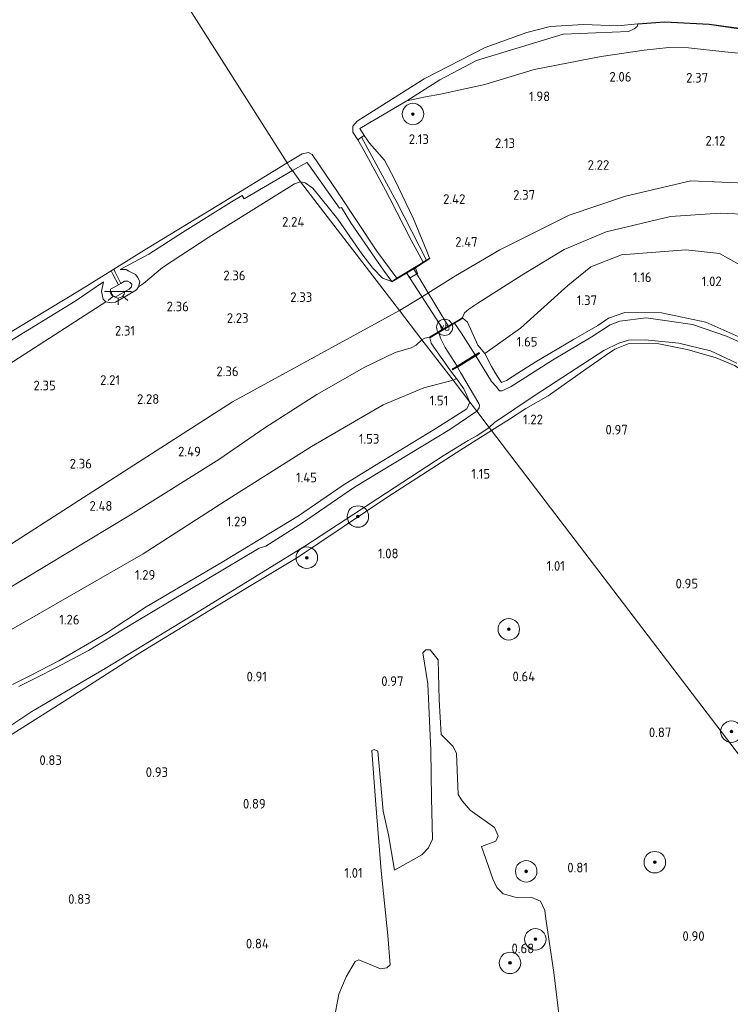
# Model space of a CAD drawing. Extents: x 130905 to 137824, y 412333 to 417928.
# Tile 103 of 256: x 132957 to 133089, y 413940 to 414123. Entities that reach past the tile are written whole.
import ezdxf
from ezdxf.enums import TextEntityAlignment as Align

# ---------------------------------------------------------------- set-up
doc = ezdxf.new("R2010")
doc.units = 0
for name, color, linetype, lineweight in [('B-ME-GR-BOOM-S', 90, 'Continuous', 25), ('B-ME-GR-GRAS-GV', 60, 'Continuous', 13), ('B-ME-GR-MOERAS-GV', 120, 'Continuous', 13), ('B-ME-GR-RIET-GV', 120, 'Continuous', 13), ('B-ME-GW-OPHOGING_KRUIN-G', 90, 'Continuous', 18), ('B-ME-GW-TALUD_KRUIN-G', 90, 'Continuous', 18), ('B-ME-GW-TALUD_TEEN-G', 90, 'Continuous', 18), ('B-ME-IE-MEUBILAIR_WEGMEUBILAIR-S', 7, 'Continuous', 25), ('B-ME-IE-TERREINAFSCHEIDING_KUNSTMATIG_MUUR-GV', 90, 'Continuous', 18), ('B-ME-KL-ET_LS_OV_LICHTPUNT-S', 190, 'Continuous', 25), ('B-ME-KW-KUNSTWERK_DUIKER-GV', 170, 'Continuous', 18), ('B-ME-KW-KUNSTWERK_STUW-G', 170, 'Continuous', 18), ('B-ME-KW-KUNSTWERK_STUW-GV', 170, 'Continuous', 18), ('B-ME-OB-BEKLEDING_STEEN-GV', 30, 'Continuous', 18), ('B-ME-OB-BEKLEDING_STORTSTEEN-GV', 30, 'Continuous', 18), ('B-ME-OB-BESCHOEIING-GV', 7, 'Continuous', 18), ('B-ME-OB-OEVERVOORZIENING-G', 7, 'Continuous', 18), ('B-ME-OG-WATER_RIVIER-GV', 130, 'Continuous', 18), ('B-ME-OG-WATER_SLOOT-G', 120, 'Continuous', 18), ('B-ME-OG-WATER_SLOOT-GV', 120, 'Continuous', 18), ('B-ME-OG-WEG_TRAP-GV', 7, 'Continuous', 18), ('B-ME-VH-VERHARDING_ASFALT-GV', 252, 'Continuous', 18), ('B-ME-VH-VERHARDING_BASALTVERHARDING-GV', 252, 'Continuous', 18), ('X-XX-AL-HOOGTELABEL-S', 7, 'Continuous', 25)]:
    doc.layers.add(name, color=color, linetype=linetype, lineweight=lineweight)
doc.styles.add('NLCS-ISO', font='NLCS-ISO.ttf')
doc.styles.add('NLCS-ISO-ANNOTATIVE-T18', font='NLCS-ISO.ttf', dxfattribs={"height": 1.8})

# ---------------------------------------------------------------- blocks, each defined once
blk = doc.blocks.new('SAL-HOOGTELABEL-SO')
at = {"color": 0, "linetype": 'ByBlock', "lineweight": -2, "style": 'NLCS-ISO-ANNOTATIVE-T18'}
blk.add_attdef('HOOGTE', text='', height=1.8, dxfattribs=at).set_placement((2.79, 0), align=Align.RIGHT)
blk = doc.blocks.new('SGR-BOOM_01-SO')
at = {"linetype": 'ByBlock', "lineweight": 18}
h = blk.add_hatch(color=0, dxfattribs=at)
h.dxf.hatch_style = 1
edge = h.paths.add_edge_path()
edge.add_arc((0, 0), 0.25, 0, 360)
at = {"color": 0, "linetype": 'ByBlock', "lineweight": 18}
for radius in [2, 0.25]:
    blk.add_circle((0, 0), radius, dxfattribs=at)
blk = doc.blocks.new('SKL-ET_OV_LICHTPUNT-SO')
at = {"color": 0, "linetype": 'ByBlock', "lineweight": 18}
for points in [[(-1.25, 0), (-2.5, 0)], [(1.25, 0), (2.5, 0)], [(-0.92, -0.85), (-1.83, -1.7)], [(0, -1.25), (0, -2.5)], [(0.92, -0.85), (1.83, -1.7)]]:
    blk.add_lwpolyline(points, dxfattribs=at)
blk.add_lwpolyline([(0, 0), (1.25, 0, -1), (-1.25, 0)], format="xyb", close=True, dxfattribs=at)
blk = doc.blocks.new('SIE-WEG_PAAL_VERKEERSBORD-SO')
at = {"color": 0, "linetype": 'ByBlock', "lineweight": 18}
blk.add_circle((0, 0), 1.5, dxfattribs=at)
at = {"color": 0, "linetype": 'ByBlock', "lineweight": 18, "style": 'NLCS-ISO'}
blk.add_text('vb', height=1.5, dxfattribs=at).set_placement((0, 0.13), align=Align.MIDDLE_CENTER)

msp = doc.modelspace()

# ---------------------------------------------------------------- linework, layer by layer
at = {"layer": 'B-ME-GR-GRAS-GV'}
for points in [[(133099.091, 414116.264, 1.806), (133088.207, 414117.329, 1.987), (133081.483, 414118.03, 1.956), (133077.814, 414118.115, 1.822), (133073.235, 414117.633, 1.776), (133065.215, 414116.476, 1.791), (133052.748, 414114.03, 1.732), (133043.588, 414111.249, 1.639), (133035.332, 414109.415, 1.462), (133032.525, 414108.965, 1.374), (133029.032, 414108.21, 1.281), (133035.181, 414112.13, 1.221), (133041.986, 414115.724, 1.196), (133058.16, 414120.589, 1.321), (133070.312, 414121.086, 1.238), (133071.335, 414121.582, 1.212), (133071.946, 414122.026, 1.181), (133072.06, 414122.447, 1.21), (133077.068, 414122.824, 1.21), (133085.29, 414122.379, 1.21), (133090.843, 414121.621, 1.21)], [(133093.028, 414087.049, 2.128), (133087.354, 414087.282, 2.118), (133078.14, 414086.707, 2.139), (133066.153, 414083.846, 2.155), (133058.317, 414080.573, 2.161), (133050.466, 414075.751, 2.259), (133042.242, 414070.543, 2.292), (133040.571, 414069.47, 2.268), (133039.8, 414068.765, 2.187), (133039.426, 414067.886, 2.011), (133038.844, 414067.524, 2.133), (133036.391, 414066.071, 2.208), (133033.249, 414064.223, 2.179), (133032.408, 414064.054, 2.181), (133031.859, 414063.737, 2.181), (133027.677, 414069.178, 2.411), (133009.257, 414093.143, 1.776), (133010.092, 414092.929, 1.697), (133011.527, 414091.937, 1.717), (133016.209, 414086.168, 1.839), (133020.655, 414079.722, 1.946), (133022.695, 414077.056, 2.019), (133024.491, 414075.204, 2.036), (133026.223, 414074.606, 1.849), (133026.274, 414074.52, 2.053), (133028.963, 414076.127, 2.131), (133029.675, 414075.254, 2.148), (133031.034, 414076.067, 2.163), (133030.678, 414077.167, 2.146), (133033.335, 414078.88, 2.098), (133033.281, 414078.964, 2.098), (133032.738, 414080.21, 1.978), (133030.257, 414086.224, 1.792), (133026.799, 414093.525, 1.696), (133024.883, 414097.153, 1.551), (133022.099, 414100.308, 1.252), (133021.113, 414101.773, 1.263), (133020.276, 414103.06, 1.206), (133029.032, 414108.21, 1.281), (133032.525, 414108.965, 1.374), (133035.332, 414109.415, 1.462), (133043.588, 414111.249, 1.639), (133052.748, 414114.03, 1.732), (133065.215, 414116.476, 1.791), (133073.235, 414117.633, 1.776), (133077.814, 414118.115, 1.822), (133081.483, 414118.03, 1.956), (133088.207, 414117.329, 1.987), (133099.091, 414116.264, 1.806)], [(132953.981, 414058.517, 1.969), (132973.018, 414070.803, 1.756), (132974.019, 414070.628, 1.885), (132974.812, 414070.779, 2.046), (132977.156, 414072.104, 2.137), (132978.704, 414073.04, 2.071), (132979.114, 414073.584, 1.924), (132980.012, 414074.194, 1.879), (132983.58, 414077.191, 1.846), (132992.192, 414082.852, 1.774), (133002.874, 414089.495, 1.645), (133008.165, 414092.782, 1.669), (133009.257, 414093.143, 1.776), (133027.677, 414069.178, 2.411), (133031.859, 414063.737, 2.181), (133030.807, 414062.783, 2.242), (133029.882, 414062.241, 2.283), (133026.89, 414061.382, 2.283), (133021.076, 414058.627, 2.283), (133012.294, 414053.574, 2.25), (133002.622, 414047.383, 2.173), (132994.085, 414041.51, 2.322), (132977.616, 414031.169, 2.335), (132954.191, 414017.079, 2.322)], [(133094.688, 414075.676, 1.266), (133087.245, 414079.788, 1.34), (133080.97, 414080.459, 1.43), (133069.015, 414079.586, 1.526), (133063.284, 414077.344, 1.612), (133058.983, 414073.872, 1.787), (133050.224, 414065.922, 1.709), (133043.549, 414061.202, 1.531), (133042.288, 414062.754, 1.619), (133040.313, 414067.012, 1.842), (133039.479, 414067.801, 1.919), (133039.426, 414067.886, 2.011), (133039.8, 414068.765, 2.187), (133040.571, 414069.47, 2.268), (133042.242, 414070.543, 2.292), (133050.466, 414075.751, 2.259), (133058.317, 414080.573, 2.161), (133066.153, 414083.846, 2.155), (133078.14, 414086.707, 2.139), (133087.354, 414087.282, 2.118), (133093.028, 414087.049, 2.128)], [(133091.406, 414064.077, 0.937), (133084.68, 414067.044, 0.907), (133076.435, 414068.748, 1.125), (133069.598, 414068.832, 1.057), (133066.589, 414067.75, 1.099), (133064.572, 414066.438, 1.176), (133060.075, 414063.833, 1.201), (133052.954, 414059.561, 1.275), (133049.688, 414057.553, 1.344), (133047.62, 414056.206, 1.367), (133046.688, 414055.784, 1.315), (133045.792, 414057.127, 1.491), (133044.835, 414058.805, 1.476), (133043.549, 414061.202, 1.531), (133050.224, 414065.922, 1.709), (133058.983, 414073.872, 1.787), (133063.284, 414077.344, 1.612), (133069.015, 414079.586, 1.526), (133080.97, 414080.459, 1.43), (133087.245, 414079.788, 1.34), (133094.688, 414075.676, 1.266)], [(132849.454, 414000.223, 1.092), (132861.892, 414007.548, 1.079), (132878.02, 414017.187, 1.379), (132894.87, 414026.899, 1.339), (132903.114, 414031.387, 1.277), (132904.306, 414033.007, 1.002), (132911.369, 414037.367, 1.155), (132920.745, 414043.144, 1.171), (132927.13, 414045.983, 1.22), (132931.865, 414049.139, 1.145), (132954.135, 414062.854, 1.166), (132967.299, 414070.934, 1.403), (132972.564, 414074.53, 1.173), (132972.209, 414072.718, 1.453), (132972.52, 414071.331, 1.612), (132973.018, 414070.803, 1.756), (132953.981, 414058.517, 1.969), (132936.222, 414047.158, 1.856), (132913.342, 414033.697, 1.894), (132905.495, 414028.925, 1.706), (132890.127, 414019.877, 1.894), (132872.441, 414008.836, 1.694), (132852.298, 413997.261, 1.756), (132833.601, 413986.382, 1.706)], [(133092.599, 414062.656, 0.563), (133088.554, 414064.442, 0.563), (133082.226, 414066.568, 0.563), (133077.95, 414067.197, 0.563), (133073.58, 414067.863, 0.563), (133068.707, 414067.22, 0.563), (133066.868, 414066.544, 0.563), (133063.349, 414064.255, 0.563), (133056.17, 414059.942, 0.563), (133048.481, 414055.04, 0.563), (133046.78, 414054.289, 0.563), (133046.289, 414054.289, 0.563), (133045.692, 414055.05, 0.563), (133044.825, 414056.017, 0.563), (133041.89, 414060.779, 0.563), (133042.592, 414061.21, 1.281), (133042.485, 414061.395, 1.281), (133041.764, 414060.957, 0.683), (133039.149, 414065.052, 0.683), (133037.912, 414066.834, 0.683), (133039.479, 414067.801, 1.919), (133040.313, 414067.012, 1.842), (133042.288, 414062.754, 1.619), (133043.549, 414061.202, 1.531), (133044.835, 414058.805, 1.476), (133045.792, 414057.127, 1.491), (133046.688, 414055.784, 1.315), (133047.62, 414056.206, 1.367), (133049.688, 414057.553, 1.344), (133052.954, 414059.561, 1.275), (133060.075, 414063.833, 1.201), (133064.572, 414066.438, 1.176), (133066.589, 414067.75, 1.099), (133069.598, 414068.832, 1.057), (133076.435, 414068.748, 1.125), (133084.68, 414067.044, 0.907), (133091.406, 414064.077, 0.937)], [(132954.191, 414017.079, 2.322), (132977.616, 414031.169, 2.335), (132994.085, 414041.51, 2.322), (133002.622, 414047.383, 2.173), (133012.294, 414053.574, 2.25), (133021.076, 414058.627, 2.283), (133026.89, 414061.382, 2.283), (133029.882, 414062.241, 2.283), (133030.807, 414062.783, 2.242), (133031.859, 414063.737, 2.181), (133037.64, 414056.215, 1.551), (133032.212, 414054.801, 1.642), (133024.639, 414051.624, 1.66), (133011.305, 414043.91, 1.555), (132995.297, 414033.785, 1.434), (132979.982, 414023.956, 1.315), (132954.579, 414009.391, 1.44)], [(132954.579, 414009.391, 1.44), (132979.982, 414023.956, 1.315), (132995.297, 414033.785, 1.434), (133011.305, 414043.91, 1.555), (133024.639, 414051.624, 1.66), (133032.212, 414054.801, 1.642), (133037.64, 414056.215, 1.551), (133040.781, 414052.128, 1.189), (133040.209, 414050.894, 1.227), (133034.461, 414047.222, 1.287), (133023.003, 414040.312, 1.233), (133017.215, 414036.697, 1.175), (133008.88, 414031.039, 1.188), (132994.689, 414022.381, 1.043), (132980.533, 414014.069, 1.061), (132973.031, 414009.121, 1.301), (132964.282, 414004.045, 1.07), (132959.011, 414001.322, 1.049), (132955.634, 413999.627, 1.064)], [(132955.634, 413999.627, 1.064), (132959.011, 414001.322, 1.049), (132964.282, 414004.045, 1.07), (132973.031, 414009.121, 1.301), (132980.533, 414014.069, 1.061), (132994.689, 414022.381, 1.043), (133008.88, 414031.039, 1.188), (133017.215, 414036.697, 1.175), (133023.003, 414040.312, 1.233), (133034.461, 414047.222, 1.287), (133040.209, 414050.894, 1.227), (133040.781, 414052.128, 1.189), (133042.062, 414050.463, 0.563), (133037.045, 414047.068, 0.563), (133019.313, 414036.311, 0.563), (133009.656, 414029.702, 0.563), (133002.786, 414025.366, 0.563), (133001.551, 414024.997, 0.563), (132978.362, 414011.199, 0.563), (132969.803, 414005.971, 0.563), (132963.824, 414002.79, 0.563), (132960.209, 414000.958, 0.563), (132956.86, 413999.287, 0.563)]]:
    msp.add_polyline3d(points, dxfattribs=at)
for points in [[(133033.281, 414078.964, 2.098), (133032.699, 414078.588, 1.428), (133027.161, 414089.327, 1.288), (133020.605, 414101.419, 1.263), (133021.113, 414101.773, 1.263), (133022.099, 414100.308, 1.252), (133024.883, 414097.153, 1.551), (133026.799, 414093.525, 1.696), (133030.257, 414086.224, 1.792), (133032.738, 414080.21, 1.978)], [(133008.165, 414092.782, 1.669), (133002.874, 414089.495, 1.645), (132992.192, 414082.852, 1.774), (132983.58, 414077.191, 1.846), (132980.012, 414074.194, 1.879), (132979.114, 414073.584, 1.924), (132979.367, 414074.533, 1.766), (132979.003, 414075.326, 1.595), (132978.528, 414075.913, 1.417), (132977.327, 414076.525, 1.294), (132976.8, 414076.819, 1.159), (132975.689, 414076.84, 1.135), (132980.996, 414079.664, 1.399), (132987.288, 414083.731, 1.312), (132996.403, 414089.383, 1.176), (132998.373, 414090.572, 1.177), (132998.785, 414089.951, 1.39), (133007.785, 414095.213, 1.228), (133009.257, 414093.143, 1.776)], [(133010.775, 414096.324, 1.281), (133016.5, 414088.24, 1.337), (133016.897, 414088.344, 1.309), (133018.594, 414085.526, 1.356), (133023.14, 414078.936, 1.454), (133024.681, 414076.713, 1.611), (133026.223, 414074.606, 1.849), (133024.491, 414075.204, 2.036), (133022.695, 414077.056, 2.019), (133020.655, 414079.722, 1.946), (133016.209, 414086.168, 1.839), (133011.527, 414091.937, 1.717), (133010.092, 414092.929, 1.697), (133009.257, 414093.143, 1.776), (133007.785, 414095.213, 1.228), (133010.403, 414096.707, 1.27)], [(133038.261, 414056.534, 1.54), (133037.64, 414056.215, 1.551), (133031.859, 414063.737, 2.181), (133032.408, 414064.054, 2.181), (133033.249, 414064.223, 2.179), (133033.299, 414064.136, 2.076), (133033.544, 414063.155, 2.059), (133034.08, 414062.351, 1.911), (133036.058, 414059.621, 1.803), (133037.154, 414058.009, 1.642)], [(133037.488, 414058.333, 1.372), (133037.606, 414058.137, 1.372), (133038.453, 414058.658, 0.563), (133039.039, 414057.66, 0.563), (133042.47, 414051.878, 0.563), (133042.543, 414051.587, 0.563), (133042.489, 414051.08, 0.563), (133042.062, 414050.463, 0.563), (133040.781, 414052.128, 1.189), (133039.625, 414054.659, 1.387), (133038.261, 414056.534, 1.54), (133037.154, 414058.009, 1.642), (133036.058, 414059.621, 1.803), (133034.08, 414062.351, 1.911), (133033.544, 414063.155, 2.059), (133033.299, 414064.136, 2.076), (133035.028, 414065.125, 0.683), (133035.314, 414064.058, 0.683), (133036.15, 414062.336, 0.683), (133038.384, 414058.871, 0.683)], [(133039.625, 414054.659, 1.387), (133040.781, 414052.128, 1.189), (133037.64, 414056.215, 1.551), (133038.261, 414056.534, 1.54)]]:
    msp.add_polyline3d(points, close=True, dxfattribs=at)
at = {"layer": 'B-ME-GR-MOERAS-GV'}
msp.add_polyline3d([(133015.276, 413936.062, 0.799), (133016.359, 413942.053, 0.799), (133017.738, 413945.26, 0.799), (133019.435, 413948.098, 0.799), (133020.127, 413948.397, 0.799), (133024.13, 413946.739, 0.799), (133025.312, 413946.961, 0.799), (133025.923, 413947.499, 0.799), (133025.528, 413952.928, 0.735), (133024.29, 413964.994, 0.748), (133023.25, 413977.296, 0.748), (133022.53, 413987.351, 0.748), (133022.988, 413987.572, 0.748), (133023.655, 413987.243, 0.748), (133024.644, 413976.046, 0.748), (133025.605, 413971.648, 0.748), (133026.774, 413965.118, 0.748), (133031.811, 413967.964, 0.874), (133033.093, 413969.278, 0.849), (133033.832, 413970.853, 0.849), (133033.633, 413978.49, 0.874), (133033.509, 413987.346, 0.823), (133032.945, 413999.788, 0.823), (133032.031, 414005.512, 0.823), (133032.601, 414006.065, 0.823), (133033.401, 414006.068, 0.823), (133034.889, 414004.208, 0.823), (133035.062, 413996.768, 0.823), (133035.433, 413990.364, 0.823), (133037.645, 413988.086, 0.823), (133038.286, 413986.828, 0.823), (133038.625, 413979.19, 0.823), (133039.351, 413977.972, 0.823), (133040.842, 413976.253, 0.823), (133045.356, 413973.03, 0.823), (133046.021, 413971.505, 0.823), (133045.628, 413970.514, 0.823), (133042.94, 413969.519, 0.748), (133045.039, 413963.464, 0.748), (133045.813, 413961.859, 0.748), (133046.958, 413960.715, 0.748), (133049.226, 413960.056, 0.748), (133052.312, 413960.045, 0.748), (133053.896, 413959.339, 0.748), (133054.748, 413957.63, 0.748), (133054.907, 413956.068, 0.748), (133056.432, 413946.04, 0.874), (133057.506, 413936.805, 0.874)], dxfattribs=at)
at = {"layer": 'B-ME-GR-RIET-GV'}
for points in [[(133090.05, 414058.973, 0.85), (133086.639, 414060.411, 0.856), (133081.211, 414061.925, 0.907), (133075.667, 414063.082, 0.962), (133070.268, 414063.013, 1.01), (133067.753, 414062.019, 1.021), (133065.997, 414060.823, 1.03), (133062.332, 414058.282, 1.056), (133055.325, 414053.32, 1.135), (133051.179, 414050.98, 1.145), (133048.138, 414048.958, 0.937), (133044.8, 414046.901, 0.919), (133044.379, 414047.448, 0.563), (133045.348, 414048.341, 0.563), (133052.911, 414053.43, 0.563), (133065.698, 414061.76, 0.563), (133068.495, 414063.138, 0.563), (133070.32, 414063.704, 0.563), (133073.425, 414063.737, 0.563), (133079.699, 414063.133, 0.563), (133085.579, 414061.676, 0.563), (133090.481, 414059.412, 0.563)], [(133152.281, 413906.159, 0.797), (133044.8, 414046.901, 0.919), (133048.138, 414048.958, 0.937), (133051.179, 414050.98, 1.145), (133055.325, 414053.32, 1.135), (133062.332, 414058.282, 1.056), (133065.997, 414060.823, 1.03), (133067.753, 414062.019, 1.021), (133070.268, 414063.013, 1.01), (133075.667, 414063.082, 0.962), (133081.211, 414061.925, 0.907), (133086.639, 414060.411, 0.856), (133090.05, 414058.973, 0.85)], [(132956.073, 413929.496, 0.829), (132954.429, 413941.055, 0.829), (132953.01, 413953.966, 0.829), (132951.985, 413966.53, 0.829), (132951.025, 413978.136, 0.829), (132949.317, 413985.962, 0.829), (132949.492, 413986.301, 0.829), (132950.525, 413987.134, 0.91), (132953.154, 413988.937, 0.859), (132969.135, 413998.979, 0.911), (132978.999, 414005.263, 0.973), (132993.621, 414014.222, 1.055), (133002.502, 414019.559, 1.102), (133008.672, 414023.27, 0.933), (133025.483, 414034.538, 0.965), (133039.089, 414043.298, 1.067), (133044.8, 414046.901, 0.919), (133152.281, 413906.159, 0.797)], [(132951.014, 413989.148, 0.563), (132959.239, 413994.607, 0.563), (132972.875, 414002.599, 0.563), (132989.732, 414012.848, 0.563), (133010.066, 414025.348, 0.563), (133035.835, 414042.177, 0.563), (133040.447, 414045.03, 0.563), (133042.069, 414045.89, 0.563), (133044.379, 414047.448, 0.563), (133044.8, 414046.901, 0.919), (133039.089, 414043.298, 1.067), (133025.483, 414034.538, 0.965), (133008.672, 414023.27, 0.933), (133002.502, 414019.559, 1.102), (132993.621, 414014.222, 1.055), (132978.999, 414005.263, 0.973), (132969.135, 413998.979, 0.911), (132953.154, 413988.937, 0.859)], [(133057.506, 413936.805, 0.874), (133056.432, 413946.04, 0.874), (133054.907, 413956.068, 0.748), (133054.748, 413957.63, 0.748), (133053.896, 413959.339, 0.748), (133052.312, 413960.045, 0.748), (133049.226, 413960.056, 0.748), (133046.958, 413960.715, 0.748), (133045.813, 413961.859, 0.748), (133045.039, 413963.464, 0.748), (133042.94, 413969.519, 0.748), (133045.628, 413970.514, 0.823), (133046.021, 413971.505, 0.823), (133045.356, 413973.03, 0.823), (133040.842, 413976.253, 0.823), (133039.351, 413977.972, 0.823), (133038.625, 413979.19, 0.823), (133038.286, 413986.828, 0.823), (133037.645, 413988.086, 0.823), (133035.433, 413990.364, 0.823), (133035.062, 413996.768, 0.823), (133034.889, 414004.208, 0.823), (133033.401, 414006.068, 0.823), (133032.601, 414006.065, 0.823), (133032.031, 414005.512, 0.823), (133032.945, 413999.788, 0.823), (133033.509, 413987.346, 0.823), (133033.633, 413978.49, 0.874), (133033.832, 413970.853, 0.849), (133033.093, 413969.278, 0.849), (133031.811, 413967.964, 0.874), (133026.774, 413965.118, 0.748), (133025.605, 413971.648, 0.748), (133024.644, 413976.046, 0.748), (133023.655, 413987.243, 0.748), (133022.988, 413987.572, 0.748), (133022.53, 413987.351, 0.748), (133023.25, 413977.296, 0.748), (133024.29, 413964.994, 0.748), (133025.528, 413952.928, 0.735), (133025.923, 413947.499, 0.799), (133025.312, 413946.961, 0.799), (133024.13, 413946.739, 0.799), (133020.127, 413948.397, 0.799), (133019.435, 413948.098, 0.799), (133017.738, 413945.26, 0.799), (133016.359, 413942.053, 0.799), (133015.276, 413936.062, 0.799)]]:
    msp.add_polyline3d(points, dxfattribs=at)
at = {"layer": 'B-ME-GW-OPHOGING_KRUIN-G'}
for points in [[(133031.273, 414071.362, 2.411), (133038.078, 414075.629, 2.477), (133046.377, 414080.483, 2.423), (133059.289, 414086.911, 2.259), (133069.744, 414090.441, 2.303), (133081.907, 414093.295, 2.264), (133093.429, 414092.821, 2.289)], [(133027.677, 414069.178, 2.411), (133031.273, 414071.362, 2.411)], [(133027.677, 414069.178, 2.411), (132996.616, 414052.217, 2.411), (132970.615, 414035.532, 2.328), (132944.613, 414018.847, 2.245), (132917.849, 414000.163, 2.27), (132897.409, 413986.931, 2.346), (132873.369, 413973.218, 2.346), (132854.928, 413963.353, 2.346), (132822.708, 413944.861, 2.371), (132803.82, 413934.189, 2.371), (132782.486, 413922.073, 2.334), (132759.706, 413910.073, 2.422), (132736.319, 413897.811, 2.384), (132718.638, 413887.411, 2.384)]]:
    msp.add_polyline3d(points, dxfattribs=at)
at = {"layer": 'B-ME-GW-TALUD_KRUIN-G'}
for points in [[(133033.281, 414078.964, 2.098), (133032.738, 414080.21, 1.978), (133030.257, 414086.224, 1.792), (133026.799, 414093.525, 1.696), (133024.883, 414097.153, 1.551), (133022.099, 414100.308, 1.252), (133021.113, 414101.773, 1.263), (133020.276, 414103.06, 1.206), (133029.032, 414108.21, 1.281), (133032.525, 414108.965, 1.374), (133035.332, 414109.415, 1.462), (133043.588, 414111.249, 1.639), (133052.748, 414114.03, 1.732), (133065.215, 414116.476, 1.791), (133073.235, 414117.633, 1.776), (133077.814, 414118.115, 1.822), (133081.483, 414118.03, 1.956), (133088.207, 414117.329, 1.987), (133099.091, 414116.264, 1.806)], [(133009.257, 414093.143, 1.776), (133008.165, 414092.782, 1.669), (133002.874, 414089.495, 1.645), (132992.192, 414082.852, 1.774), (132983.58, 414077.191, 1.846), (132980.012, 414074.194, 1.879), (132979.114, 414073.584, 1.924)], [(133026.223, 414074.606, 1.849), (133024.491, 414075.204, 2.036), (133022.695, 414077.056, 2.019), (133020.655, 414079.722, 1.946), (133016.209, 414086.168, 1.839), (133011.527, 414091.937, 1.717), (133010.092, 414092.929, 1.697), (133009.257, 414093.143, 1.776)], [(133039.426, 414067.886, 2.011), (133039.8, 414068.765, 2.187), (133040.571, 414069.47, 2.268), (133042.242, 414070.543, 2.292), (133050.466, 414075.751, 2.259), (133058.317, 414080.573, 2.161), (133066.153, 414083.846, 2.155), (133078.14, 414086.707, 2.139), (133087.354, 414087.282, 2.118), (133093.028, 414087.049, 2.128)], [(132975.841, 414074.235, 2.575), (132976.511, 414074.668, 2.435), (132977.134, 414074.635, 2.437), (132977.523, 414074.416, 2.451), (132977.843, 414074.083, 2.477), (132977.771, 414073.605, 2.484), (132977.334, 414073.191, 2.487), (132975.077, 414071.864, 2.473), (132974.51, 414071.787, 2.458), (132974.057, 414072.067, 2.443), (132973.825, 414072.611, 2.425), (132973.87, 414073.156, 2.424), (132975.381, 414073.948, 2.49)], [(132674.336, 413898.83, 1.669), (132691.983, 413908.915, 1.606), (132718.362, 413923.713, 1.669), (132742.342, 413936.627, 1.694), (132766.679, 413949.091, 1.731), (132786.787, 413960.486, 1.744), (132800.336, 413968.311, 1.756), (132812.555, 413974.569, 1.731), (132833.601, 413986.382, 1.706), (132852.298, 413997.261, 1.756), (132872.441, 414008.836, 1.694), (132890.127, 414019.877, 1.894), (132905.495, 414028.925, 1.706), (132913.342, 414033.697, 1.894), (132936.222, 414047.158, 1.856), (132953.981, 414058.517, 1.969), (132973.018, 414070.803, 1.756)], [(133031.859, 414063.737, 2.181), (133032.408, 414064.054, 2.181), (133033.249, 414064.223, 2.179)], [(133002.622, 414047.383, 2.173), (133012.294, 414053.574, 2.25), (133021.076, 414058.627, 2.283), (133026.89, 414061.382, 2.283), (133029.882, 414062.241, 2.283), (133030.807, 414062.783, 2.242), (133031.859, 414063.737, 2.181)], [(132812.397, 413934.423, 2.16), (132839.987, 413949.956, 2.26), (132865.536, 413964.448, 2.272), (132891.416, 413979.073, 2.247), (132915.778, 413993.388, 2.197), (132934.287, 414004.6, 2.197), (132954.191, 414017.079, 2.322), (132977.616, 414031.169, 2.335), (132994.085, 414041.51, 2.322), (133002.622, 414047.383, 2.173)]]:
    msp.add_polyline3d(points, dxfattribs=at)
at = {"layer": 'B-ME-GW-TALUD_TEEN-G'}
for points in [[(133212.979, 413950.026, 1.322), (133210.333, 413951.717, 1.241), (133206.151, 413955.655, 1.156), (133192.31, 413969.153, 1.001), (133181.103, 413981.316, 1.025), (133166.657, 413996.212, 1.04), (133154.503, 414010.389, 1.044), (133138.156, 414029.477, 1.103), (133128.264, 414040.267, 1.052), (133124.856, 414044.505, 1.146), (133114.295, 414055.706, 1.219), (133103.315, 414067.45, 1.224), (133094.688, 414075.676, 1.266), (133087.245, 414079.788, 1.34), (133080.97, 414080.459, 1.43), (133069.015, 414079.586, 1.526), (133063.284, 414077.344, 1.612), (133058.983, 414073.872, 1.787), (133050.224, 414065.922, 1.709), (133043.549, 414061.202, 1.531)], [(132979.114, 414073.584, 1.924), (132978.704, 414073.04, 2.071), (132977.156, 414072.104, 2.137), (132974.812, 414070.779, 2.046), (132974.019, 414070.628, 1.885), (132973.018, 414070.803, 1.756)], [(133037.64, 414056.215, 1.551), (133032.212, 414054.801, 1.642), (133024.639, 414051.624, 1.66), (133011.305, 414043.91, 1.555), (132995.297, 414033.785, 1.434), (132979.982, 414023.956, 1.315)], [(133037.64, 414056.215, 1.551), (133038.261, 414056.534, 1.54)], [(132979.982, 414023.956, 1.315), (132954.579, 414009.391, 1.44), (132935.926, 413997.658, 1.427), (132911.297, 413982.902, 1.427), (132884.59, 413967.059, 1.452), (132862.461, 413953.565, 1.402), (132833.577, 413937.607, 1.402), (132807.963, 413922.489, 1.402), (132786.85, 413910.894, 1.402), (132762.8, 413898.596, 1.402), (132734.944, 413883.231, 1.377)]]:
    msp.add_polyline3d(points, dxfattribs=at)
at = {"layer": 'B-ME-IE-TERREINAFSCHEIDING_KUNSTMATIG_MUUR-GV'}
for points in [[(133028.963, 414076.127, 2.131), (133026.274, 414074.52, 2.053), (133026.223, 414074.606, 1.849), (133027.195, 414075.187, 1), (133028.135, 414075.749, 1), (133031.384, 414077.74, 1), (133032.116, 414078.212, 1), (133032.699, 414078.588, 1.428), (133033.281, 414078.964, 2.098), (133033.335, 414078.88, 2.098), (133030.678, 414077.167, 2.146)], [(133035.028, 414065.125, 0.683), (133033.299, 414064.136, 2.076), (133033.249, 414064.223, 2.179), (133036.391, 414066.071, 2.208), (133038.844, 414067.524, 2.133), (133039.426, 414067.886, 2.011), (133039.479, 414067.801, 1.919), (133037.912, 414066.834, 0.683)]]:
    msp.add_polyline3d(points, close=True, dxfattribs=at)
at = {"layer": 'B-ME-KW-KUNSTWERK_DUIKER-GV'}
msp.add_polyline3d([(133036.788, 414066.239, 0.683), (133035.779, 414065.639, 0.683), (133028.996, 414076.205, 0.683), (133030.293, 414077.004, 0.683)], close=True, dxfattribs=at)
at = {"layer": 'B-ME-KW-KUNSTWERK_STUW-G'}
msp.add_polyline3d([(133037.675, 414058.299, 1.492), (133042.448, 414061.244, 1.492)], dxfattribs=at)
at = {"layer": 'B-ME-KW-KUNSTWERK_STUW-GV'}
msp.add_polyline3d([(133038.453, 414058.658, 0.563), (133037.606, 414058.137, 1.372), (133037.488, 414058.333, 1.372), (133038.384, 414058.871, 0.683), (133041.764, 414060.957, 0.683), (133042.485, 414061.395, 1.281), (133042.592, 414061.21, 1.281), (133041.89, 414060.779, 0.563)], close=True, dxfattribs=at)
at = {"layer": 'B-ME-OB-BEKLEDING_STEEN-GV'}
for points in [[(133032.699, 414078.588, 1.428), (133032.116, 414078.212, 1), (133029.857, 414082.27, 1), (133025.904, 414090.003, 1), (133025.061, 414091.566, 1), (133021.102, 414098.909, 1), (133019.906, 414100.932, 1), (133020.605, 414101.419, 1.263), (133027.161, 414089.327, 1.288)], [(133011.401, 414098.218, 1), (133016.285, 414091.076, 1), (133023.462, 414080.233, 1), (133027.195, 414075.187, 1), (133026.223, 414074.606, 1.849), (133024.681, 414076.713, 1.611), (133023.14, 414078.936, 1.454), (133018.594, 414085.526, 1.356), (133016.897, 414088.344, 1.309), (133016.5, 414088.24, 1.337), (133010.775, 414096.324, 1.281), (133010.403, 414096.707, 1.27), (133007.785, 414095.213, 1.228), (133007.29, 414095.827, 1.194), (133006.752, 414096.654, 1), (133009.558, 414098.347, 1), (133010.723, 414098.569, 1)]]:
    msp.add_polyline3d(points, close=True, dxfattribs=at)
msp.add_polyline3d([(132953.822, 414064.327, 1), (132968.135, 414072.923, 1), (132974.005, 414076.564, 1), (132974.34, 414075.929, 1.362), (132975.381, 414073.948, 2.49), (132973.87, 414073.156, 2.424), (132973.825, 414072.611, 2.425), (132974.057, 414072.067, 2.443), (132974.51, 414071.787, 2.458), (132975.077, 414071.864, 2.473), (132977.334, 414073.191, 2.487), (132977.771, 414073.605, 2.484), (132977.843, 414074.083, 2.477), (132977.523, 414074.416, 2.451), (132977.134, 414074.635, 2.437), (132976.511, 414074.668, 2.435), (132975.841, 414074.235, 2.575), (132974.773, 414076.308, 1.333), (132974.487, 414076.863, 1), (132980.602, 414080.657, 1), (132994.033, 414088.855, 1), (133006.752, 414096.654, 1), (133007.29, 414095.827, 1.194), (133007.785, 414095.213, 1.228), (132998.785, 414089.951, 1.39), (132998.373, 414090.572, 1.177), (132996.403, 414089.383, 1.176), (132987.288, 414083.731, 1.312), (132980.996, 414079.664, 1.399), (132975.689, 414076.84, 1.135), (132976.8, 414076.819, 1.159), (132977.327, 414076.525, 1.294), (132978.528, 414075.913, 1.417), (132979.003, 414075.326, 1.595), (132979.367, 414074.533, 1.766), (132979.114, 414073.584, 1.924), (132978.704, 414073.04, 2.071), (132977.156, 414072.104, 2.137), (132974.812, 414070.779, 2.046), (132974.019, 414070.628, 1.885), (132973.018, 414070.803, 1.756), (132972.52, 414071.331, 1.612), (132972.209, 414072.718, 1.453), (132972.564, 414074.53, 1.173), (132967.299, 414070.934, 1.403), (132954.135, 414062.854, 1.166)], dxfattribs=at)
at = {"layer": 'B-ME-OB-BEKLEDING_STORTSTEEN-GV'}
msp.add_polyline3d([(133072.06, 414122.447, 1.21), (133071.946, 414122.026, 1.181), (133071.335, 414121.582, 1.212), (133070.312, 414121.086, 1.238), (133058.16, 414120.589, 1.321), (133041.986, 414115.724, 1.196), (133035.181, 414112.13, 1.221), (133029.032, 414108.21, 1.281), (133020.276, 414103.06, 1.206), (133021.113, 414101.773, 1.263), (133020.605, 414101.419, 1.263), (133019.906, 414100.932, 1), (133019.023, 414102.401, 1), (133018.97, 414103.506, 1), (133019.814, 414104.393, 1), (133032.261, 414112.287, 1), (133043.654, 414118.147, 1), (133051.38, 414120.882, 1), (133055.735, 414122.049, 1), (133061.958, 414122.391, 1), (133068.331, 414122.128, 1), (133072.053, 414122.546, 1)], close=True, dxfattribs=at)
at = {"layer": 'B-ME-OB-BESCHOEIING-GV'}
msp.add_polyline3d([(133090.843, 414121.621, 1.21), (133085.29, 414122.379, 1.21), (133077.068, 414122.824, 1.21), (133072.06, 414122.447, 1.21), (133072.053, 414122.546, 1), (133077.067, 414122.924, 1), (133085.304, 414122.478, 1), (133090.858, 414121.72, 1)], dxfattribs=at)
at = {"layer": 'B-ME-OB-OEVERVOORZIENING-G'}
for points in [[(133031.384, 414077.74, 1), (133032.116, 414078.212, 1), (133029.857, 414082.27, 1), (133025.904, 414090.003, 1), (133025.061, 414091.566, 1), (133021.102, 414098.909, 1), (133019.906, 414100.932, 1), (133019.023, 414102.401, 1), (133018.97, 414103.506, 1), (133019.814, 414104.393, 1), (133032.261, 414112.287, 1), (133043.654, 414118.147, 1), (133051.38, 414120.882, 1), (133055.735, 414122.049, 1), (133061.958, 414122.391, 1), (133068.331, 414122.128, 1), (133072.053, 414122.546, 1), (133077.067, 414122.924, 1), (133085.304, 414122.478, 1), (133090.858, 414121.72, 1), (133096.777, 414120.798, 1), (133101.83, 414119.822, 1), (133103.859, 414118.917, 1), (133105.679, 414118.103, 1)], [(133006.752, 414096.654, 1), (133009.558, 414098.347, 1), (133010.723, 414098.569, 1), (133011.401, 414098.218, 1), (133016.285, 414091.076, 1), (133023.462, 414080.233, 1), (133027.195, 414075.187, 1), (133028.135, 414075.749, 1)], [(133006.752, 414096.654, 1), (132994.033, 414088.855, 1), (132980.602, 414080.657, 1), (132974.487, 414076.863, 1), (132974.005, 414076.564, 1), (132968.135, 414072.923, 1), (132953.822, 414064.327, 1), (132942.848, 414057.483, 1), (132924.49, 414046.372, 1), (132909.326, 414037.196, 1), (132904.272, 414034.195, 1), (132902.711, 414032.566, 1), (132901.584, 414031.797, 1), (132899.028, 414030.65, 1), (132892.918, 414027.083, 1), (132882.297, 414021.03, 1), (132877.361, 414018.05, 1), (132872.073, 414014.858, 1), (132856.164, 414005.351, 1), (132845.346, 413999.062, 1)], [(133028.135, 414075.749, 1), (133031.384, 414077.74, 1)]]:
    msp.add_polyline3d(points, dxfattribs=at)
at = {"layer": 'B-ME-OG-WATER_RIVIER-GV'}
for points in [[(132639.579, 414002.06, 1), (132957.9, 414173.615, 1), (133006.752, 414096.654, 1), (132994.033, 414088.855, 1), (132980.602, 414080.657, 1), (132974.487, 414076.863, 1), (132974.005, 414076.564, 1), (132968.135, 414072.923, 1), (132953.822, 414064.327, 1), (132942.848, 414057.483, 1), (132924.49, 414046.372, 1), (132909.326, 414037.196, 1), (132904.272, 414034.195, 1), (132902.711, 414032.566, 1), (132901.584, 414031.797, 1), (132899.028, 414030.65, 1), (132892.918, 414027.083, 1), (132882.297, 414021.03, 1), (132877.361, 414018.05, 1), (132872.073, 414014.858, 1), (132856.164, 414005.351, 1), (132845.346, 413999.062, 1)], [(133090.858, 414121.72, 1), (133085.304, 414122.478, 1), (133077.067, 414122.924, 1), (133072.053, 414122.546, 1), (133068.331, 414122.128, 1), (133061.958, 414122.391, 1), (133055.735, 414122.049, 1), (133051.38, 414120.882, 1), (133043.654, 414118.147, 1), (133032.261, 414112.287, 1), (133019.814, 414104.393, 1), (133018.97, 414103.506, 1), (133019.023, 414102.401, 1), (133019.906, 414100.932, 1), (133021.102, 414098.909, 1), (133025.061, 414091.566, 1), (133025.904, 414090.003, 1), (133029.857, 414082.27, 1), (133032.116, 414078.212, 1), (133031.384, 414077.74, 1), (133028.135, 414075.749, 1), (133027.195, 414075.187, 1), (133023.462, 414080.233, 1), (133016.285, 414091.076, 1), (133011.401, 414098.218, 1), (133010.723, 414098.569, 1), (133009.558, 414098.347, 1), (133006.752, 414096.654, 1), (132957.9, 414173.615, 1)]]:
    msp.add_polyline3d(points, dxfattribs=at)
at = {"layer": 'B-ME-OG-WATER_SLOOT-G'}
for points in [[(133039.479, 414067.801, 1.919), (133040.313, 414067.012, 1.842), (133042.288, 414062.754, 1.619), (133043.549, 414061.202, 1.531), (133044.835, 414058.805, 1.476), (133045.792, 414057.127, 1.491), (133046.688, 414055.784, 1.315), (133047.62, 414056.206, 1.367), (133049.688, 414057.553, 1.344), (133052.954, 414059.561, 1.275), (133060.075, 414063.833, 1.201), (133064.572, 414066.438, 1.176), (133066.589, 414067.75, 1.099), (133069.598, 414068.832, 1.057), (133076.435, 414068.748, 1.125), (133084.68, 414067.044, 0.907), (133091.406, 414064.077, 0.937)], [(133040.781, 414052.128, 1.189), (133039.625, 414054.659, 1.387), (133038.261, 414056.534, 1.54), (133037.154, 414058.009, 1.642), (133036.058, 414059.621, 1.803), (133034.08, 414062.351, 1.911), (133033.544, 414063.155, 2.059), (133033.299, 414064.136, 2.076)], [(133044.8, 414046.901, 0.919), (133048.138, 414048.958, 0.937), (133051.179, 414050.98, 1.145), (133055.325, 414053.32, 1.135), (133062.332, 414058.282, 1.056), (133065.997, 414060.823, 1.03), (133067.753, 414062.019, 1.021), (133070.268, 414063.013, 1.01), (133075.667, 414063.082, 0.962), (133081.211, 414061.925, 0.907), (133086.639, 414060.411, 0.856), (133090.05, 414058.973, 0.85), (133092.583, 414057.353, 0.829), (133095.592, 414054.952, 0.836), (133098.274, 414052.624, 0.813), (133104.821, 414045.52, 0.853), (133114.891, 414034.534, 0.808), (133127.051, 414021.365, 0.774)], [(132955.634, 413999.627, 1.064), (132959.011, 414001.322, 1.049), (132964.282, 414004.045, 1.07), (132973.031, 414009.121, 1.301), (132980.533, 414014.069, 1.061), (132994.689, 414022.381, 1.043), (133008.88, 414031.039, 1.188), (133017.215, 414036.697, 1.175), (133023.003, 414040.312, 1.233), (133034.461, 414047.222, 1.287), (133040.209, 414050.894, 1.227), (133040.781, 414052.128, 1.189)], [(133039.089, 414043.298, 1.067), (133044.8, 414046.901, 0.919)], [(133008.672, 414023.27, 0.933), (133025.483, 414034.538, 0.965), (133039.089, 414043.298, 1.067)], [(133008.672, 414023.27, 0.933), (133002.502, 414019.559, 1.102)], [(132950.525, 413987.134, 0.91), (132953.154, 413988.937, 0.859), (132969.135, 413998.979, 0.911), (132978.999, 414005.263, 0.973), (132993.621, 414014.222, 1.055), (133002.502, 414019.559, 1.102)]]:
    msp.add_polyline3d(points, dxfattribs=at)
at = {"layer": 'B-ME-OG-WATER_SLOOT-GV'}
for points in [[(133090.481, 414059.412, 0.563), (133085.579, 414061.676, 0.563), (133079.699, 414063.133, 0.563), (133073.425, 414063.737, 0.563), (133070.32, 414063.704, 0.563), (133068.495, 414063.138, 0.563), (133065.698, 414061.76, 0.563), (133052.911, 414053.43, 0.563), (133045.348, 414048.341, 0.563), (133044.379, 414047.448, 0.563), (133042.062, 414050.463, 0.563), (133042.489, 414051.08, 0.563), (133042.543, 414051.587, 0.563), (133042.47, 414051.878, 0.563), (133039.039, 414057.66, 0.563), (133038.453, 414058.658, 0.563), (133041.89, 414060.779, 0.563), (133044.825, 414056.017, 0.563), (133045.692, 414055.05, 0.563), (133046.289, 414054.289, 0.563), (133046.78, 414054.289, 0.563), (133048.481, 414055.04, 0.563), (133056.17, 414059.942, 0.563), (133063.349, 414064.255, 0.563), (133066.868, 414066.544, 0.563), (133068.707, 414067.22, 0.563), (133073.58, 414067.863, 0.563), (133077.95, 414067.197, 0.563), (133082.226, 414066.568, 0.563), (133088.554, 414064.442, 0.563), (133092.599, 414062.656, 0.563)], [(132956.86, 413999.287, 0.563), (132960.209, 414000.958, 0.563), (132963.824, 414002.79, 0.563), (132969.803, 414005.971, 0.563), (132978.362, 414011.199, 0.563), (133001.551, 414024.997, 0.563), (133002.786, 414025.366, 0.563), (133009.656, 414029.702, 0.563), (133019.313, 414036.311, 0.563), (133037.045, 414047.068, 0.563), (133042.062, 414050.463, 0.563), (133044.379, 414047.448, 0.563), (133042.069, 414045.89, 0.563), (133040.447, 414045.03, 0.563), (133035.835, 414042.177, 0.563), (133010.066, 414025.348, 0.563), (132989.732, 414012.848, 0.563), (132972.875, 414002.599, 0.563), (132959.239, 413994.607, 0.563), (132951.014, 413989.148, 0.563)]]:
    msp.add_polyline3d(points, dxfattribs=at)
msp.add_polyline3d([(133041.764, 414060.957, 0.683), (133038.384, 414058.871, 0.683), (133036.15, 414062.336, 0.683), (133035.314, 414064.058, 0.683), (133035.028, 414065.125, 0.683), (133037.912, 414066.834, 0.683), (133039.149, 414065.052, 0.683)], close=True, dxfattribs=at)
at = {"layer": 'B-ME-OG-WEG_TRAP-GV'}
msp.add_polyline3d([(132975.841, 414074.235, 2.575), (132975.381, 414073.948, 2.49), (132974.34, 414075.929, 1.362), (132974.005, 414076.564, 1), (132974.487, 414076.863, 1), (132974.773, 414076.308, 1.333)], close=True, dxfattribs=at)
at = {"layer": 'B-ME-VH-VERHARDING_ASFALT-GV'}
msp.add_polyline3d([(133031.034, 414076.067, 2.163), (133029.675, 414075.254, 2.148), (133028.963, 414076.127, 2.131), (133030.678, 414077.167, 2.146)], close=True, dxfattribs=at)
at = {"layer": 'B-ME-VH-VERHARDING_BASALTVERHARDING-GV'}
msp.add_polyline3d([(132975.077, 414071.864, 2.473), (132974.51, 414071.787, 2.458), (132974.057, 414072.067, 2.443), (132973.825, 414072.611, 2.425), (132973.87, 414073.156, 2.424), (132975.381, 414073.948, 2.49), (132975.841, 414074.235, 2.575), (132976.511, 414074.668, 2.435), (132977.134, 414074.635, 2.437), (132977.523, 414074.416, 2.451), (132977.843, 414074.083, 2.477), (132977.771, 414073.605, 2.484), (132977.334, 414073.191, 2.487)], close=True, dxfattribs=at)

# ---------------------------------------------------------------- block references
at = {"layer": 'B-ME-GR-BOOM-S'}
for p in [(133030.188, 414105.747, 1.55), (133019.938, 414030.875, 1.102), (133010.432, 414023.212, 1.102), (133048.023, 414009.902, 0.932), (133089.451, 413990.866, 0.952), (133075.2, 413966.581, 0.906), (133051.267, 413964.886, 0.932), (133052.969, 413952.247, 0.932), (133048.248, 413947.851, 0.932)]:
    msp.add_blockref('SGR-BOOM_01-SO', p, dxfattribs=at)
at = {"layer": 'B-ME-IE-MEUBILAIR_WEGMEUBILAIR-S'}
msp.add_blockref('SIE-WEG_PAAL_VERKEERSBORD-SO', (133036.08, 414066.07, 2.314), dxfattribs=at)
at = {"layer": 'B-ME-KL-ET_LS_OV_LICHTPUNT-S'}
msp.add_blockref('SKL-ET_OV_LICHTPUNT-SO', (132975.294, 414072.744, 2.533), dxfattribs=at)
at = {"layer": 'X-XX-AL-HOOGTELABEL-S'}
for p, values in [((133068.062, 414111.775, 2.061), {'HOOGTE': '2.06'}), ((133082.329, 414111.598, 2.371), {'HOOGTE': '2.37'}), ((133052.929, 414108.135, 1.983), {'HOOGTE': '1.98'}), ((133030.362, 414100.171, 2.133), {'HOOGTE': '2.13'}), ((133046.397, 414099.431, 2.132), {'HOOGTE': '2.13'}), ((133085.545, 414099.865, 2.118), {'HOOGTE': '2.12'}), ((133063.931, 414095.367, 2.218), {'HOOGTE': '2.22'}), ((133050.134, 414089.804, 2.371), {'HOOGTE': '2.37'}), ((133037.144, 414089.036, 2.418), {'HOOGTE': '2.42'}), ((133007.172, 414084.791, 2.238), {'HOOGTE': '2.24'}), ((133039.424, 414081.057, 2.471), {'HOOGTE': '2.47'}), ((132996.232, 414074.825, 2.363), {'HOOGTE': '2.36'}), ((133071.8, 414074.491, 1.158), {'HOOGTE': '1.16'}), ((133084.865, 414073.728, 1.021), {'HOOGTE': '1.02'}), ((133008.655, 414070.791, 2.334), {'HOOGTE': '2.33'}), ((133061.665, 414070.217, 1.371), {'HOOGTE': '1.37'}), ((132985.675, 414069.053, 2.363), {'HOOGTE': '2.36'}), ((132996.801, 414066.902, 2.226), {'HOOGTE': '2.23'}), ((132975.664, 414064.543, 2.313), {'HOOGTE': '2.31'}), ((133050.567, 414062.501, 1.646), {'HOOGTE': '1.65'}), ((132994.941, 414056.984, 2.363), {'HOOGTE': '2.36'}), ((132972.878, 414055.37, 2.213), {'HOOGTE': '2.21'}), ((132960.906, 414054.347, 2.351), {'HOOGTE': '2.35'}), ((132980.175, 414051.837, 2.284), {'HOOGTE': '2.28'}), ((133033.97, 414051.545, 1.513), {'HOOGTE': '1.51'}), ((133051.593, 414048.042, 1.22), {'HOOGTE': '1.22'}), ((133067.378, 414046.135, 0.974), {'HOOGTE': '0.97'}), ((133021.147, 414044.431, 1.526), {'HOOGTE': '1.53'}), ((132987.916, 414042.064, 2.488), {'HOOGTE': '2.49'}), ((132967.631, 414039.81, 2.363), {'HOOGTE': '2.36'}), ((133009.518, 414037.242, 1.451), {'HOOGTE': '1.45'}), ((133041.748, 414037.922, 1.15), {'HOOGTE': '1.15'}), ((132971.45, 414031.95, 2.476), {'HOOGTE': '2.48'}), ((132996.531, 414029.059, 1.288), {'HOOGTE': '1.29'}), ((133024.705, 414023.104, 1.084), {'HOOGTE': '1.08'}), ((133055.671, 414020.788, 1.01), {'HOOGTE': '1.01'}), ((132979.441, 414019.125, 1.288), {'HOOGTE': '1.29'}), ((133080.469, 414017.505, 0.949), {'HOOGTE': '0.95'}), ((132965.336, 414010.8, 1.263), {'HOOGTE': '1.26'}), ((133000.227, 414000.207, 0.91), {'HOOGTE': '0.91'}), ((133050.139, 414000.242, 0.643), {'HOOGTE': '0.64'}), ((133025.637, 413999.357, 0.972), {'HOOGTE': '0.97'}), ((133075.483, 413989.833, 0.872), {'HOOGTE': '0.87'}), ((132962.051, 413984.665, 0.825), {'HOOGTE': '0.83'}), ((132981.81, 413982.441, 0.934), {'HOOGTE': '0.93'}), ((132999.991, 413976.555, 0.888), {'HOOGTE': '0.89'}), ((133018.038, 413963.696, 1.01), {'HOOGTE': '1.01'}), ((133059.957, 413964.676, 0.813), {'HOOGTE': '0.81'}), ((132967.406, 413958.84, 0.825), {'HOOGTE': '0.83'}), ((133000.563, 413950.545, 0.843), {'HOOGTE': '0.84'}), ((133081.677, 413951.946, 0.897), {'HOOGTE': '0.90'}), ((133049.961, 413949.649, 0.676), {'HOOGTE': '0.68'})]:
    msp.add_blockref('SAL-HOOGTELABEL-SO', p, dxfattribs=at).add_auto_attribs(values)

doc.saveas('drawing.dxf')
